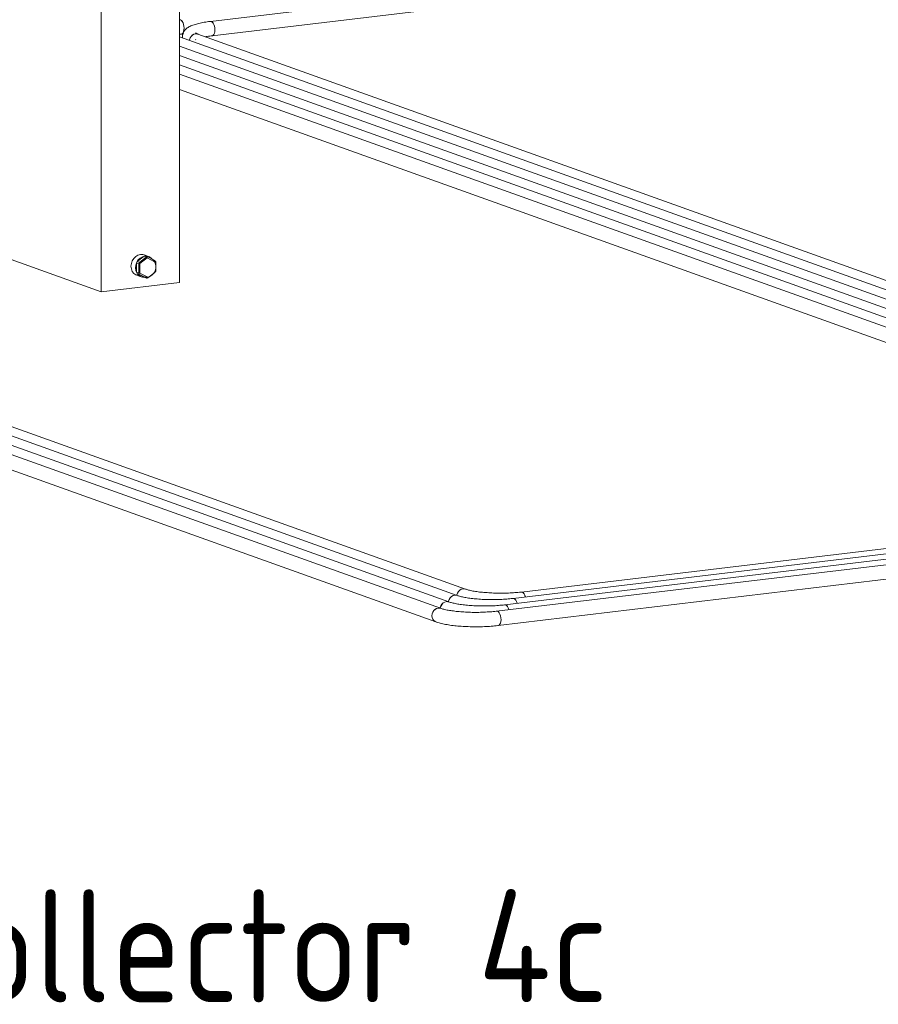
# Model space of a CAD drawing. Header units: millimetres. Extents: x 38570 to 76040, y -5041 to 9267.
# Tile 149 of 168: x 69091 to 70040, y 2519 to 3608. Entities that reach past the tile are written whole.
import ezdxf

# ---------------------------------------------------------------- set-up
doc = ezdxf.new("R2010")
doc.units = ezdxf.units.MM
for name, color, linetype, lineweight in [('M-EQPM-___-IDEN', 50, 'Continuous', 20), ('M-EQPM-____-OTLN', 50, 'Continuous', 20), ('P-PIPE-____-OTLN', 3, 'Continuous', 20)]:
    doc.layers.add(name, color=color, linetype=linetype, lineweight=lineweight)
doc.styles.add('GOST Common', font='GOST_Common.ttf', dxfattribs={"width": 0.9, "height": 125})

# ---------------------------------------------------------------- blocks, each defined once
blk = doc.blocks.new('ADSK_Радиатор универсальный_Боковое подключение_Клапаны - Радиатор 600х1000-1673180-3D Отопление Right')
at = {"layer": 'M-EQPM-____-OTLN'}
for p, q in [((47376.4, 4083.5), (47289.8, 4073.2)), ((47326.5, 4080.9), (47321.2, 4076.9)), ((47335.1, 4082), (47326.5, 4080.9)), ((47328.4, 4078.1), (47326.5, 4080.9)), ((47335.1, 4082), (47337.2, 4078.8)), ((47876.4, 3904.3), (47376.4, 4083.5)), ((47291.2, 4073.7), (47279.6, 4071.3)), ((47289.8, 4073.2), (47789.8, 3894)), ((47289.8, 3486.1), (47289.8, 4073.2)), ((47293.2, 4073.6), (47290.8, 4073.6)), ((47282.9, 4043.7), (47289.8, 4043.9)), ((47789.8, 3894), (47876.4, 3904.3)), ((47876.4, 3904.3), (47876.4, 3317.3)), ((47789.8, 3307), (47789.8, 3894)), ((47829.7, 3878.6), (47837.1, 3884.4)), ((47839.8, 3883.6), (47832, 3877.6)), ((47842.2, 3884.2), (47837.2, 3886)), ((47839.8, 3883.6), (47837.3, 3884.5)), ((47838.9, 3884.7), (47841.4, 3883.8)), ((47839.1, 3884.6), (47840.7, 3883.7)), ((47839.4, 3862.6), (47839.4, 3880.2)), ((47839.4, 3880.2), (47841.9, 3879.3)), ((47845.3, 3881.7), (47841.4, 3883.8)), ((47841.9, 3879.3), (47841.9, 3861.7)), ((47845.8, 3880), (47843.3, 3880.9)), ((47843.8, 3880.7), (47845.2, 3880.2)), ((47845.3, 3881.8), (47844.3, 3882.2)), ((47846.3, 3862.2), (47846.3, 3879.8)), ((47849.2, 3879.7), (47847.1, 3880.8)), ((47831.2, 3875.9), (47828.7, 3876.8)), ((47828.7, 3866.9), (47828.7, 3876.6)), ((47829.1, 3877.7), (47829.1, 3877.6)), ((47829.5, 3878.5), (47832, 3877.6)), ((47831.2, 3875.9), (47831.2, 3865.8)), ((47836, 3872), (47843.4, 3869.3)), ((47844.8, 3872.2), (47837.4, 3874.8)), ((47843, 3869.6), (47843.9, 3869.3)), ((47843.9, 3872.2), (47843.4, 3872.4)), ((47844.3, 3872.2), (47843.5, 3872.5)), ((47843.9, 3869.3), (47843.9, 3872.2)), ((47844.3, 3872.2), (47844.3, 3869.3)), ((47850, 3877.6), (47850, 3878.2)), ((47828.7, 3866.7), (47831.2, 3865.8)), ((47829.1, 3863.4), (47834.1, 3861.6)), ((47832, 3864.3), (47829.5, 3865.2)), ((47837.3, 3861.1), (47829.7, 3865.1)), ((47832, 3864.3), (47839.8, 3860.2)), ((47837, 3861.8), (47838, 3861.5)), ((47837.3, 3861.1), (47839.8, 3860.2)), ((47841.9, 3861.7), (47839.4, 3862.6)), ((47839.9, 3862.4), (47842.4, 3861.5)), ((47841.4, 3860.4), (47842.6, 3861.3)), ((47289.8, 3532.9), (47280.7, 3531.8)), ((47283.4, 3509), (47289.8, 3509.8)), ((47789.8, 3307), (47289.8, 3486.1)), ((47829.7, 3340.5), (47837.1, 3346.3)), ((47839.8, 3345.5), (47832, 3339.5)), ((47842.2, 3346.1), (47837.2, 3347.9)), ((47839.8, 3345.5), (47837.3, 3346.4)), ((47838.9, 3346.6), (47841.4, 3345.7)), ((47839.1, 3346.5), (47840.7, 3345.6)), ((47849.2, 3341.6), (47841.4, 3345.7)), ((47831.2, 3337.8), (47828.7, 3338.7)), ((47828.7, 3328.8), (47828.7, 3338.5)), ((47829.5, 3340.4), (47832, 3339.5)), ((47831.2, 3337.8), (47831.2, 3327.7)), ((47848.7, 3340.1), (47840.6, 3344.5)), ((47850, 3334.6), (47850, 3340.1)), ((47850, 3330), (47850, 3333.9)), ((47828.7, 3328.6), (47831.2, 3327.7)), ((47829.1, 3325.3), (47834.1, 3323.5)), ((47832, 3326.2), (47829.5, 3327.1)), ((47837.3, 3323), (47829.7, 3327)), ((47832, 3326.2), (47839.8, 3322.1)), ((47837.3, 3323), (47839.8, 3322.1)), ((47841.4, 3322.3), (47849.2, 3328.3)), ((47876.4, 3317.3), (47789.8, 3307))]:
    blk.add_line(p, q, dxfattribs=at)
for points in [[(47279.3, 4071.2, 0), (47278.7, 4071, 0), (47278.2, 4070.8, 0), (47277.7, 4070.5, 0), (47277.3, 4070.2, 0), (47276.9, 4069.9, 0), (47276.5, 4069.5, 0), (47276.1, 4069.2, 0), (47275.8, 4068.8, 0), (47275.5, 4068.5, 0), (47275.2, 4068.1, 0), (47274.9, 4067.7, 0), (47274.7, 4067.3, 0), (47274.5, 4066.9, 0), (47274.3, 4066.5, 0), (47274.1, 4066.1, 0), (47273.9, 4065.7, 0), (47273.8, 4065.3, 0), (47273.6, 4064.9, 0), (47273.5, 4064.4, 0), (47273.4, 4064, 0), (47273.3, 4063.6, 0), (47273.2, 4063.2, 0), (47273.1, 4062.7, 0), (47273, 4062.3, 0), (47273, 4061.8, 0), (47272.9, 4061.4, 0), (47272.9, 4060.9, 0), (47272.8, 4060.5, 0), (47272.8, 4060, 0), (47272.8, 4059.6, 0), (47272.8, 4059.2, 0)], [(47288.5, 4055, 0), (47286.5, 4065.4, 0), (47281.6, 4071.1, 0), (47277.5, 4070, 0)], [(47290.8, 4073.6, 0), (47291.2, 4073.7, 0), (47291.6, 4073.8, 0), (47292, 4073.9, 0), (47292.4, 4073.9, 0), (47292.8, 4073.8, 0), (47293.3, 4073.8, 0), (47293.7, 4073.7, 0), (47294.1, 4073.6, 0)], [(47282.5, 4043.7, 0), (47282, 4043.7, 0), (47281.4, 4043.8, 0), (47280.9, 4044, 0), (47280.4, 4044.2, 0), (47279.9, 4044.4, 0), (47279.4, 4044.6, 0), (47279, 4044.9, 0), (47278.6, 4045.1, 0), (47278.2, 4045.4, 0), (47277.9, 4045.7, 0), (47277.5, 4046, 0), (47277.2, 4046.4, 0), (47276.9, 4046.7, 0), (47276.6, 4047, 0), (47276.3, 4047.4, 0), (47276.1, 4047.7, 0), (47275.8, 4048.1, 0), (47275.6, 4048.5, 0), (47275.3, 4048.9, 0), (47275.1, 4049.2, 0), (47274.9, 4049.6, 0), (47274.7, 4050, 0), (47274.6, 4050.4, 0), (47274.4, 4050.9, 0), (47274.2, 4051.3, 0), (47274.1, 4051.7, 0), (47273.9, 4052.1, 0), (47273.8, 4052.5, 0), (47273.7, 4053, 0), (47273.5, 4053.4, 0), (47273.4, 4053.9, 0), (47273.3, 4054.3, 0), (47273.2, 4054.7, 0), (47273.1, 4055.2, 0), (47273.1, 4055.6, 0), (47273, 4056.1, 0), (47273, 4056.5, 0), (47272.9, 4057, 0), (47272.9, 4057.5, 0), (47272.8, 4057.9, 0), (47272.8, 4058.4, 0), (47272.8, 4058.8, 0), (47272.8, 4059.2, 0)], [(47281.6, 4043.9, 0), (47286.5, 4046.1, 0), (47288.5, 4055, 0)], [(47822.7, 3873.4, 0), (47823.1, 3876.5, 0), (47824.1, 3879.5, 0), (47825.8, 3882.1, 0), (47827.9, 3884.2, 0), (47830.4, 3885.7, 0), (47833.1, 3886.4, 0), (47835.8, 3886.4, 0), (47838.3, 3885.5, 0)], [(47837.1, 3884.5, 0), (47835.4, 3883.9, 0), (47832.9, 3882.4, 0), (47830.8, 3880.3, 0), (47829.6, 3878.7, 0)], [(47831.2, 3870.9, 0), (47831.6, 3873.7, 0), (47832.5, 3876.3, 0), (47834, 3878.7, 0), (47835.9, 3880.6, 0), (47838.2, 3881.9, 0), (47840.6, 3882.6, 0), (47843, 3882.5, 0), (47845.3, 3881.7, 0)], [(47851, 3872.8, 0), (47850.7, 3875.5, 0), (47849.7, 3877.9, 0), (47848.2, 3879.9, 0), (47846.3, 3881.4, 0), (47844, 3882.2, 0), (47841.6, 3882.2, 0), (47839.2, 3881.6, 0), (47836.9, 3880.3, 0), (47835, 3878.3, 0), (47833.5, 3876, 0), (47832.6, 3873.3, 0), (47832.2, 3870.5, 0)], [(47837.3, 3884.5, 0), (47838.1, 3884.6, 0), (47838.9, 3884.7, 0)], [(47846, 3881.5, 0), (47845.5, 3882.1, 0), (47843.3, 3883.7, 0), (47840.8, 3884.6, 0), (47838.1, 3884.6, 0), (47837.4, 3884.5, 0)], [(47839.4, 3880.2, 0), (47840.5, 3880.8, 0), (47841.6, 3881.1, 0), (47842.7, 3881.1, 0), (47843.8, 3880.7, 0)], [(47841.4, 3883.8, 0), (47840.6, 3883.7, 0), (47839.8, 3883.6, 0)], [(47846.3, 3879.8, 0), (47845.2, 3880.2, 0), (47844.1, 3880.2, 0), (47843, 3879.9, 0), (47841.9, 3879.3, 0)], [(47850, 3878.2, 0), (47849.6, 3878.9, 0), (47849.2, 3879.7, 0)], [(47830.1, 3863.1, 0), (47827.9, 3863.9, 0), (47825.8, 3865.5, 0), (47824.1, 3867.7, 0), (47823.1, 3870.5, 0), (47822.7, 3873.4, 0)], [(47828.7, 3876.7, 0), (47828.1, 3874.7, 0), (47827.7, 3871.7, 0)], [(47827.7, 3871.7, 0), (47828.1, 3868.7, 0), (47828.7, 3866.9, 0)], [(47828.7, 3876.8, 0), (47829.1, 3877.7, 0), (47829.5, 3878.5, 0)], [(47832, 3877.6, 0), (47831.6, 3876.8, 0), (47831.2, 3875.9, 0)], [(47838.1, 3861.5, 0), (47835.9, 3862.3, 0), (47834, 3863.7, 0), (47832.5, 3865.7, 0), (47831.6, 3868.2, 0), (47831.2, 3870.9, 0)], [(47832.2, 3870.5, 0), (47832.6, 3867.8, 0), (47833.5, 3865.4, 0), (47835, 3863.4, 0), (47836.9, 3861.9, 0), (47839.2, 3861.1, 0), (47841.6, 3861.1, 0), (47842.8, 3861.3, 0)], [(47842.4, 3870.5, 0), (47842.4, 3871.1, 0), (47842.6, 3871.5, 0), (47842.9, 3872, 0), (47843.2, 3872.3, 0), (47843.7, 3872.6, 0), (47844.1, 3872.7, 0), (47844.6, 3872.7, 0), (47845, 3872.5, 0), (47845.3, 3872.3, 0), (47845.6, 3871.9, 0), (47845.8, 3871.5, 0), (47845.8, 3871, 0)], [(47845.8, 3871, 0), (47845.8, 3870.4, 0), (47845.6, 3870, 0), (47845.3, 3869.5, 0), (47845, 3869.2, 0), (47844.6, 3868.9, 0), (47844.1, 3868.8, 0), (47843.7, 3868.8, 0), (47843.2, 3869, 0), (47842.9, 3869.2, 0), (47842.6, 3869.6, 0), (47842.4, 3870, 0), (47842.4, 3870.5, 0)], [(47843.9, 3872.2, 0), (47843.6, 3872.1, 0), (47843.3, 3871.9, 0), (47843, 3871.7, 0), (47842.8, 3871.3, 0), (47842.7, 3871, 0), (47842.6, 3870.6, 0), (47842.7, 3870.2, 0), (47842.8, 3869.9, 0), (47843, 3869.6, 0), (47843.3, 3869.4, 0), (47843.6, 3869.3, 0), (47843.9, 3869.3, 0)], [(47845.5, 3871.3, 0), (47845.4, 3871.6, 0), (47845.2, 3871.9, 0), (47844.9, 3872.1, 0), (47844.6, 3872.2, 0), (47844.3, 3872.2, 0)], [(47844.3, 3869.3, 0), (47844.6, 3869.4, 0), (47844.9, 3869.6, 0), (47845.2, 3869.8, 0), (47845.4, 3870.2, 0), (47845.5, 3870.5, 0), (47845.6, 3870.9, 0)], [(47846.3, 3863, 0), (47848.2, 3864.9, 0), (47849.7, 3867.3, 0), (47850.7, 3870, 0), (47851, 3872.8, 0)], [(47829.5, 3865.2, 0), (47829.1, 3866, 0), (47828.7, 3866.7, 0)], [(47829.6, 3865.1, 0), (47830.8, 3863.7, 0), (47832.9, 3862.1, 0), (47835.4, 3861.2, 0), (47837.1, 3861.1, 0)], [(47831.2, 3865.8, 0), (47831.6, 3865.1, 0), (47832, 3864.3, 0)], [(47839.8, 3860.2, 0), (47840.6, 3860.3, 0), (47841.4, 3860.4, 0)], [(47841.9, 3861.7, 0), (47843, 3861.3, 0), (47844.1, 3861.3, 0), (47845.2, 3861.6, 0), (47846.3, 3862.2, 0)], [(47287.8, 3518.4, 0), (47287.6, 3521.3, 0), (47287, 3524.3, 0), (47286.1, 3526.9, 0), (47284.9, 3529.1, 0), (47283.5, 3530.8, 0), (47282, 3531.7, 0), (47280.5, 3531.8, 0), (47279.2, 3531.2, 0), (47278, 3529.8, 0), (47277, 3527.8, 0), (47276.5, 3525.3, 0), (47276.3, 3522.5, 0)], [(47276.3, 3522.5, 0), (47276.5, 3519.5, 0), (47277, 3516.6, 0), (47278, 3513.9, 0), (47279.2, 3511.7, 0), (47280.5, 3510.1, 0), (47282, 3509.2, 0), (47283.5, 3509, 0), (47284.9, 3509.6, 0), (47286.1, 3511, 0), (47287, 3513, 0), (47287.6, 3515.5, 0), (47287.8, 3518.4, 0)], [(47822.7, 3335.4, 0), (47823.1, 3338.4, 0), (47824.1, 3341.4, 0), (47825.8, 3344, 0), (47827.9, 3346.1, 0), (47830.4, 3347.6, 0), (47833.1, 3348.3, 0), (47835.8, 3348.3, 0), (47838.3, 3347.4, 0)], [(47837.1, 3346.4, 0), (47835.4, 3345.8, 0), (47832.9, 3344.3, 0), (47830.8, 3342.2, 0), (47829.6, 3340.6, 0)], [(47837.3, 3346.4, 0), (47838.1, 3346.5, 0), (47838.9, 3346.6, 0)], [(47846, 3343.3, 0), (47845.5, 3344, 0), (47843.3, 3345.6, 0), (47840.8, 3346.5, 0), (47838.1, 3346.5, 0), (47837.4, 3346.4, 0)], [(47841.4, 3345.7, 0), (47840.6, 3345.6, 0), (47839.8, 3345.5, 0)], [(47830.1, 3325, 0), (47827.9, 3325.8, 0), (47825.8, 3327.4, 0), (47824.1, 3329.6, 0), (47823.1, 3332.4, 0), (47822.7, 3335.4, 0)], [(47828.7, 3338.6, 0), (47828.1, 3336.6, 0), (47827.7, 3333.6, 0)], [(47828.7, 3338.7, 0), (47829.1, 3339.6, 0), (47829.5, 3340.4, 0)], [(47832, 3339.5, 0), (47831.6, 3338.7, 0), (47831.2, 3337.8, 0)], [(47840.6, 3344.5, 0), (47832.5, 3338.2, 0), (47832.5, 3327.7, 0), (47840.6, 3323.4, 0)], [(47840.9, 3323.3, 0), (47842.8, 3323.7, 0), (47844.6, 3324.6, 0), (47846.2, 3325.8, 0), (47847.7, 3327.3, 0), (47848.9, 3329.1, 0), (47849.7, 3331.2, 0), (47850.2, 3333.4, 0), (47850.2, 3335.5, 0), (47849.9, 3337.6, 0), (47849.2, 3339.6, 0), (47848.1, 3341.2, 0), (47847.2, 3342.3, 0), (47845.6, 3343.4, 0), (47844.2, 3344.1, 0)], [(47850, 3340.1, 0), (47849.6, 3340.8, 0), (47849.2, 3341.6, 0)], [(47827.7, 3333.6, 0), (47828.1, 3330.6, 0), (47828.7, 3328.8, 0)], [(47829.5, 3327.1, 0), (47829.1, 3327.9, 0), (47828.7, 3328.6, 0)], [(47829.6, 3327, 0), (47830.8, 3325.6, 0), (47832.9, 3324, 0), (47835.4, 3323.1, 0), (47837.1, 3323, 0)], [(47831.2, 3327.7, 0), (47831.6, 3327, 0), (47832, 3326.2, 0)], [(47840.9, 3323.3, 0), (47838.7, 3323.3, 0), (47837, 3323.8, 0)], [(47849.2, 3328.3, 0), (47849.6, 3329.1, 0), (47850, 3330, 0)], [(47839.8, 3322.1, 0), (47840.6, 3322.2, 0), (47841.4, 3322.3, 0)]]:
    blk.add_polyline3d(points, dxfattribs=at)
blk = doc.blocks.new('ADSK_СШПЭ Аксиальный_Поворот с фиксатором - Поворот трубы-V303-3D Отопление Right')
at = {"layer": 'P-PIPE-____-OTLN', "color": 10}
for points in [[(47876.4, 3608.1, 0), (47877.5, 3608, 0), (47878.5, 3607.3, 0), (47879.5, 3606.2, 0), (47880.3, 3604.7, 0), (47880.9, 3602.8, 0), (47881.3, 3600.8, 0), (47881.5, 3598.7, 0)], [(47881.5, 3598.7, 0), (47881.3, 3596.7, 0), (47880.9, 3595, 0), (47880.3, 3593.6, 0), (47879.5, 3592.6, 0), (47878.5, 3592.2, 0)], [(47876.4, 3591.9, 0), (47877.3, 3592.1, 0), (47878.4, 3592.2, 0)]]:
    blk.add_polyline3d(points, dxfattribs=at)
blk = doc.blocks.new('ADSK_СШПЭ Аксиальный_Поворот с фиксатором - Поворот трубы-V304-3D Отопление Right')
at = {"layer": 'P-PIPE-____-OTLN', "color": 5}
for p, q in [((47879.6, 3589.6), (47879.8, 3587.9)), ((47894.2, 3585.9), (47894.4, 3586.1))]:
    blk.add_line(p, q, dxfattribs=at)
for points in [[(47879.6, 3589.6, 0), (47879.8, 3591.6, 0), (47880.3, 3593.3, 0), (47881, 3594.9, 0), (47881.9, 3596.1, 0), (47882.9, 3597.2, 0), (47883.8, 3598.1, 0), (47884.8, 3598.9, 0), (47885.8, 3599.6, 0), (47886.8, 3600.2, 0), (47887.9, 3600.7, 0), (47889, 3601.2, 0), (47890.1, 3601.7, 0), (47891.2, 3602.1, 0), (47892.4, 3602.5, 0), (47893.7, 3602.9, 0), (47895, 3603.3, 0), (47896.3, 3603.6, 0), (47897.7, 3604, 0), (47899.1, 3604.3, 0), (47900.6, 3604.6, 0), (47902.1, 3604.9, 0), (47903.7, 3605.2, 0), (47905.3, 3605.5, 0), (47906.9, 3605.7, 0), (47908.6, 3605.9, 0), (47910.4, 3606.2, 0), (47910.7, 3606.2, 0)], [(47910.6, 3606.2, 0), (47911.6, 3606.1, 0), (47912.7, 3605.4, 0), (47913.6, 3604.3, 0), (47914.4, 3602.8, 0), (47915.1, 3600.9, 0), (47915.5, 3598.9, 0), (47915.6, 3596.8, 0)], [(47915.6, 3596.8, 0), (47915.5, 3594.8, 0), (47915.1, 3593.1, 0), (47914.4, 3591.7, 0), (47913.6, 3590.8, 0), (47912.7, 3590.3, 0)], [(47897.5, 3591.9, 0), (47895.8, 3592.5, 0), (47894, 3592.5, 0), (47892.3, 3592, 0), (47890.6, 3591, 0), (47889.1, 3589.6, 0), (47888, 3587.9, 0), (47887.4, 3585.9, 0), (47887.2, 3585.2, 0)], [(47894.1, 3593.4, 0), (47894.2, 3593.4, 0), (47894.4, 3593.2, 0), (47894.7, 3593.1, 0), (47895.1, 3592.9, 0), (47895.7, 3592.6, 0), (47896.3, 3592.4, 0), (47896.7, 3592.2, 0)], [(47905, 3589.2, 0), (47905.7, 3589.3, 0), (47907.1, 3589.5, 0), (47908.5, 3589.8, 0), (47910, 3590, 0), (47911.5, 3590.2, 0), (47912.6, 3590.3, 0)]]:
    blk.add_polyline3d(points, dxfattribs=at)
blk = doc.blocks.new('ADSK_СШПЭ Аксиальный_Поворот с фиксатором - Поворот трубы-V309-3D Отопление Right')
at = {"layer": 'P-PIPE-____-OTLN', "color": 10}
for points in [[(48164.8, 2957, 0), (48164.9, 2957.6, 0), (48165.6, 2959.5, 0), (48166.7, 2961.3, 0), (48168.1, 2962.7, 0), (48169.8, 2963.7, 0), (48171.6, 2964.2, 0), (48173.4, 2964.1, 0), (48174.3, 2963.9, 0)], [(48174.3, 2963.9, 0), (48175.1, 2963.6, 0), (48175.9, 2963.3, 0), (48176.9, 2963.1, 0), (48177.9, 2962.8, 0), (48179, 2962.5, 0), (48180.2, 2962.3, 0), (48181.4, 2962, 0), (48182.7, 2961.8, 0), (48184, 2961.5, 0), (48185.4, 2961.3, 0), (48186.9, 2961.1, 0), (48188.4, 2960.9, 0), (48190, 2960.7, 0), (48191.5, 2960.5, 0), (48193.2, 2960.3, 0), (48194.9, 2960.2, 0), (48196.6, 2960, 0), (48198.3, 2959.9, 0), (48200, 2959.8, 0), (48201.8, 2959.7, 0), (48203.6, 2959.6, 0), (48205.4, 2959.5, 0), (48207.3, 2959.5, 0), (48209.1, 2959.4, 0), (48211, 2959.4, 0), (48212.8, 2959.4, 0), (48214.7, 2959.4, 0), (48216.5, 2959.4, 0), (48218.4, 2959.4, 0), (48220.2, 2959.5, 0), (48222, 2959.6, 0), (48223.8, 2959.6, 0), (48225.6, 2959.7, 0), (48227.4, 2959.8, 0), (48229.1, 2960, 0), (48230.8, 2960.1, 0), (48232.5, 2960.3, 0), (48234.2, 2960.4, 0), (48235.8, 2960.6, 0), (48236.2, 2960.7, 0)], [(48236.1, 2960.6, 0), (48237.1, 2960.5, 0), (48238.2, 2959.9, 0), (48239.1, 2958.8, 0), (48240, 2957.2, 0), (48240.6, 2955.4, 0), (48240.7, 2955.2, 0)]]:
    blk.add_polyline3d(points, dxfattribs=at)
blk = doc.blocks.new('ADSK_СШПЭ Аксиальный_Поворот с фиксатором - Поворот трубы-V244-3D Отопление Right')
at = {"layer": 'P-PIPE-____-OTLN', "color": 10}
for points in [[(47956.1, -3078.1, 0), (47956.2, -3077.5, 0), (47956.9, -3075.5, 0), (47958, -3073.7, 0), (47959.4, -3072.3, 0), (47961.1, -3071.3, 0), (47962.9, -3070.9, 0), (47964.7, -3070.9, 0), (47965.6, -3071.2, 0)], [(47965.6, -3071.2, 0), (47966.4, -3071.4, 0), (47967.2, -3071.7, 0), (47968.2, -3072, 0), (47969.2, -3072.2, 0), (47970.3, -3072.5, 0), (47971.5, -3072.8, 0), (47972.7, -3073, 0), (47974, -3073.3, 0), (47975.4, -3073.5, 0), (47976.8, -3073.7, 0), (47978.2, -3074, 0), (47979.7, -3074.2, 0), (47981.3, -3074.4, 0), (47982.9, -3074.5, 0), (47984.5, -3074.7, 0), (47986.2, -3074.9, 0), (47987.9, -3075, 0), (47989.6, -3075.1, 0), (47991.4, -3075.3, 0), (47993.1, -3075.4, 0), (47994.9, -3075.4, 0), (47996.8, -3075.5, 0), (47998.6, -3075.6, 0), (48000.4, -3075.6, 0), (48002.3, -3075.6, 0), (48004.1, -3075.7, 0), (48006, -3075.6, 0), (48007.8, -3075.6, 0), (48009.7, -3075.6, 0), (48011.5, -3075.5, 0), (48013.3, -3075.5, 0), (48015.1, -3075.4, 0), (48016.9, -3075.3, 0), (48018.7, -3075.2, 0), (48020.4, -3075.1, 0), (48022.2, -3074.9, 0), (48023.8, -3074.8, 0), (48025.5, -3074.6, 0), (48027.1, -3074.4, 0), (48027.5, -3074.4, 0)], [(48027.4, -3074.4, 0), (48028.5, -3074.5, 0), (48029.5, -3075.1, 0), (48030.5, -3076.3, 0), (48031.3, -3077.8, 0), (48031.9, -3079.7, 0)]]:
    blk.add_polyline3d(points, dxfattribs=at)
blk = doc.blocks.new('ADSK_СШПЭ Аксиальный_Поворот с фиксатором - Поворот трубы-V313-3D Отопление Right')
at = {"layer": 'P-PIPE-____-OTLN', "color": 5}
for points in [[(48173.9, 2964, 0), (48174, 2964.6, 0), (48174.7, 2966.6, 0), (48175.8, 2968.4, 0), (48177.3, 2969.8, 0), (48178.9, 2970.8, 0), (48180.7, 2971.2, 0), (48182.5, 2971.2, 0)], [(48183.4, 2970.9, 0), (48184.2, 2970.7, 0), (48185.1, 2970.4, 0), (48186, 2970.1, 0), (48187.1, 2969.9, 0), (48188.2, 2969.6, 0), (48189.3, 2969.3, 0), (48190.5, 2969.1, 0), (48191.8, 2968.8, 0), (48193.2, 2968.6, 0), (48194.6, 2968.4, 0), (48196.1, 2968.1, 0), (48197.6, 2967.9, 0), (48199.1, 2967.7, 0), (48200.7, 2967.6, 0), (48202.3, 2967.4, 0), (48204, 2967.2, 0), (48205.7, 2967.1, 0), (48207.4, 2967, 0), (48209.2, 2966.8, 0), (48211, 2966.7, 0), (48212.8, 2966.6, 0), (48214.6, 2966.6, 0), (48216.4, 2966.5, 0), (48218.3, 2966.5, 0), (48220.1, 2966.5, 0), (48222, 2966.4, 0), (48223.8, 2966.4, 0), (48225.7, 2966.5, 0), (48227.5, 2966.5, 0), (48229.4, 2966.6, 0), (48231.2, 2966.6, 0), (48233, 2966.7, 0), (48234.8, 2966.8, 0), (48236.5, 2966.9, 0), (48238.3, 2967, 0), (48240, 2967.2, 0), (48241.7, 2967.3, 0), (48243.3, 2967.5, 0), (48244.9, 2967.7, 0), (48245.4, 2967.7, 0)], [(48245.3, 2967.7, 0), (48246.3, 2967.6, 0), (48247.3, 2967, 0), (48248.3, 2965.8, 0), (48249.1, 2964.3, 0), (48249.8, 2962.4, 0)]]:
    blk.add_polyline3d(points, dxfattribs=at)
blk = doc.blocks.new('ADSK_СШПЭ Аксиальный_Поворот с фиксатором - Поворот трубы-V317-3D Отопление Right')
at = {"layer": 'P-PIPE-____-OTLN', "color": 5}
for points in [[(48155.5, 2948.5, 0), (48155.7, 2950.5, 0), (48156.4, 2952.5, 0), (48157.5, 2954.2, 0), (48159, 2955.6, 0), (48160.6, 2956.6, 0), (48162.4, 2957.1, 0), (48164.2, 2957.1, 0), (48165.1, 2956.8, 0)], [(48165.1, 2956.8, 0), (48165.9, 2956.5, 0), (48166.8, 2956.3, 0), (48167.7, 2956, 0), (48168.8, 2955.7, 0), (48169.9, 2955.5, 0), (48171, 2955.2, 0), (48172.2, 2954.9, 0), (48173.5, 2954.7, 0), (48174.9, 2954.5, 0), (48176.3, 2954.2, 0), (48177.7, 2954, 0), (48179.3, 2953.8, 0), (48180.8, 2953.6, 0), (48182.4, 2953.4, 0), (48184, 2953.2, 0), (48185.7, 2953.1, 0), (48187.4, 2952.9, 0), (48189.1, 2952.8, 0), (48190.9, 2952.7, 0), (48192.7, 2952.6, 0), (48194.5, 2952.5, 0), (48196.3, 2952.4, 0), (48198.1, 2952.4, 0), (48200, 2952.3, 0), (48201.8, 2952.3, 0), (48203.7, 2952.3, 0), (48205.5, 2952.3, 0), (48207.4, 2952.3, 0), (48209.2, 2952.4, 0), (48211, 2952.4, 0), (48212.9, 2952.5, 0), (48214.7, 2952.6, 0), (48216.5, 2952.7, 0), (48218.2, 2952.8, 0), (48220, 2952.9, 0), (48221.7, 2953, 0), (48223.4, 2953.2, 0), (48225, 2953.4, 0), (48226.6, 2953.5, 0), (48227, 2953.6, 0)], [(48227, 2953.6, 0), (48228, 2953.5, 0), (48229, 2952.8, 0), (48230, 2951.7, 0), (48230.8, 2950.2, 0), (48231.5, 2948.3, 0), (48231.9, 2946.3, 0), (48232, 2944.2, 0)], [(48160.6, 2941.5, 0), (48159, 2942.1, 0), (48157.5, 2943.2, 0), (48156.4, 2944.6, 0), (48155.7, 2946.5, 0), (48155.5, 2948.5, 0)], [(48159.7, 2941.7, 0), (48160.9, 2941.3, 0), (48162.2, 2940.9, 0), (48163.5, 2940.6, 0), (48164.8, 2940.2, 0), (48166.2, 2939.9, 0), (48167.6, 2939.6, 0), (48169.1, 2939.2, 0), (48170.6, 2939, 0), (48172.2, 2938.7, 0), (48173.8, 2938.4, 0), (48175.5, 2938.2, 0), (48177.2, 2937.9, 0), (48178.9, 2937.7, 0), (48180.7, 2937.5, 0), (48182.5, 2937.3, 0), (48184.3, 2937.2, 0), (48186.1, 2937, 0), (48188, 2936.9, 0), (48189.9, 2936.7, 0), (48191.8, 2936.6, 0), (48193.8, 2936.5, 0), (48195.7, 2936.5, 0), (48197.7, 2936.4, 0), (48199.7, 2936.4, 0), (48201.7, 2936.3, 0), (48203.6, 2936.3, 0), (48205.6, 2936.3, 0), (48207.6, 2936.3, 0), (48209.6, 2936.4, 0), (48211.6, 2936.4, 0), (48213.5, 2936.5, 0), (48215.5, 2936.6, 0), (48217.4, 2936.7, 0), (48219.3, 2936.8, 0), (48221.2, 2936.9, 0), (48223.1, 2937.1, 0), (48224.9, 2937.3, 0), (48226.7, 2937.4, 0), (48228.5, 2937.6, 0), (48228.9, 2937.7, 0)], [(48232, 2944.2, 0), (48231.9, 2942.2, 0), (48231.5, 2940.5, 0), (48230.8, 2939.1, 0), (48230, 2938.1, 0), (48229, 2937.7, 0)]]:
    blk.add_polyline3d(points, dxfattribs=at)

msp = doc.modelspace()

# ---------------------------------------------------------------- linework, layer by layer
at = {"layer": 'P-PIPE-____-OTLN', "color": 5}
for p, q in [((70956.4, 3803.9), (69301.5, 3606.2)), ((69303.4, 3590.3), (70958.3, 3788)), ((69302.5, 3606.1), (69301.4, 3606.2)), ((70408.4, 3190.6), (69287.6, 3592.2)), ((70641.2, 3086.4), (69267.3, 3578.8)), ((70572.9, 3090.2), (69267.3, 3558.1)), ((69556, 2956.8), (68522.9, 3327)), ((69574.3, 2970.9), (68566.2, 3332.2)), ((68517.5, 3312), (69550.6, 2941.7)), ((70620, 3073.3), (69617.9, 2953.6)), ((70551.7, 3077.1), (69636.2, 2967.7)), ((69619.8, 2937.7), (70621.9, 3057.4)), ((69573.4, 2971.2), (69571.6, 2971.2)), ((69637.2, 2967.6), (69636.1, 2967.7)), ((69618.9, 2953.5), (69617.8, 2953.6))]:
    msp.add_line(p, q, dxfattribs=at)
at = {"layer": 'P-PIPE-____-OTLN', "color": 10}
for p, q in [((69268.3, 3608), (69267.3, 3608.1)), ((70399.3, 3183.5), (69267.3, 3589.2)), ((69269.3, 3592.2), (69272, 3592.5)), ((70607.1, 3088.3), (69267.3, 3568.5)), ((70538.8, 3092.1), (69267.3, 3547.8)), ((69267.3, 3530.8), (70525, 3080.1)), ((69583.4, 2978), (68589.8, 3334.1)), ((69565.1, 2963.9), (68546.5, 3328.9)), ((70585.9, 3075.2), (69627.1, 2960.7)), ((70517.6, 3079), (69645.4, 2974.8)), ((69646.3, 2974.7), (69645.3, 2974.8)), ((69628, 2960.5), (69627, 2960.6))]:
    msp.add_line(p, q, dxfattribs=at)
for points in [[(69272.3, 3598.7, 0), (69272.2, 3600.8, 0), (69271.8, 3602.8, 0), (69271.2, 3604.7, 0), (69270.3, 3606.2, 0), (69269.4, 3607.3, 0), (69268.3, 3608, 0)], [(69269.4, 3592.2, 0), (69270.3, 3592.6, 0), (69271.2, 3593.6, 0), (69271.8, 3595, 0), (69272.2, 3596.7, 0), (69272.3, 3598.7, 0)], [(69580.7, 2978.3, 0), (69578.9, 2977.8, 0), (69577.3, 2976.8, 0), (69575.8, 2975.4, 0), (69574.7, 2973.7, 0), (69574, 2971.7, 0), (69573.9, 2971.1, 0)], [(69583.4, 2978, 0), (69582.5, 2978.2, 0), (69580.7, 2978.3, 0)], [(69649.8, 2969.5, 0), (69649.1, 2971.4, 0), (69648.3, 2972.9, 0), (69647.3, 2974, 0), (69646.3, 2974.7, 0)], [(69562.4, 2964.2, 0), (69560.6, 2963.7, 0), (69559, 2962.7, 0), (69557.5, 2961.3, 0), (69556.4, 2959.5, 0), (69555.7, 2957.6, 0), (69555.6, 2957, 0)], [(69565.1, 2963.9, 0), (69564.2, 2964.1, 0), (69562.4, 2964.2, 0)], [(69631.5, 2955.2, 0), (69631.5, 2955.4, 0), (69630.8, 2957.2, 0), (69630, 2958.8, 0), (69629, 2959.9, 0), (69628, 2960.5, 0)]]:
    msp.add_polyline3d(points, dxfattribs=at)
at = {"layer": 'P-PIPE-____-OTLN', "color": 5}
for points in [[(69306.5, 3596.8, 0), (69306.3, 3598.9, 0), (69305.9, 3600.9, 0), (69305.3, 3602.8, 0), (69304.5, 3604.3, 0), (69303.5, 3605.4, 0), (69302.5, 3606.1, 0)], [(69303.5, 3590.3, 0), (69304.5, 3590.8, 0), (69305.3, 3591.7, 0), (69305.9, 3593.1, 0), (69306.3, 3594.8, 0), (69306.5, 3596.8, 0)], [(69278.1, 3585.2, 0), (69278.2, 3585.9, 0), (69278.9, 3587.9, 0), (69280, 3589.6, 0), (69281.4, 3591, 0), (69283.1, 3592, 0), (69284.9, 3592.5, 0)], [(69284.9, 3592.5, 0), (69286.7, 3592.5, 0), (69288.4, 3591.9, 0)], [(69571.6, 2971.2, 0), (69569.8, 2970.8, 0), (69568.1, 2969.8, 0), (69566.7, 2968.4, 0), (69565.6, 2966.6, 0), (69564.9, 2964.6, 0), (69564.8, 2964, 0)], [(69640.6, 2962.4, 0), (69640, 2964.3, 0), (69639.2, 2965.8, 0), (69638.2, 2967, 0), (69637.2, 2967.6, 0)], [(69553.3, 2957.1, 0), (69551.5, 2956.6, 0), (69549.8, 2955.6, 0), (69548.4, 2954.2, 0), (69547.3, 2952.5, 0), (69546.6, 2950.5, 0), (69546.4, 2948.5, 0)], [(69556, 2956.8, 0), (69555.1, 2957.1, 0), (69553.3, 2957.1, 0)], [(69622.9, 2944.2, 0), (69622.7, 2946.3, 0), (69622.3, 2948.3, 0), (69621.7, 2950.2, 0), (69620.9, 2951.7, 0), (69619.9, 2952.8, 0), (69618.9, 2953.5, 0)], [(69546.4, 2948.5, 0), (69546.6, 2946.5, 0), (69547.3, 2944.6, 0), (69548.4, 2943.2, 0), (69549.8, 2942.1, 0), (69551.5, 2941.5, 0)], [(69619.9, 2937.7, 0), (69620.9, 2938.1, 0), (69621.7, 2939.1, 0), (69622.3, 2940.5, 0), (69622.7, 2942.2, 0), (69622.9, 2944.2, 0)]]:
    msp.add_polyline3d(points, dxfattribs=at)

# ---------------------------------------------------------------- block references
at = {"layer": 'M-EQPM-____-OTLN'}
msp.add_blockref('ADSK_Радиатор универсальный_Боковое подключение_Клапаны - Радиатор 600х1000-1673180-3D Отопление Right', (21390.9, 0), dxfattribs=at)
at = {"layer": 'P-PIPE-____-OTLN', "color": 10}
for name, p in [('ADSK_СШПЭ Аксиальный_Поворот с фиксатором - Поворот трубы-V303-3D Отопление Right', (21390.9, 0)), ('ADSK_СШПЭ Аксиальный_Поворот с фиксатором - Поворот трубы-V244-3D Отопление Right', (21617.8, 6049.2)), ('ADSK_СШПЭ Аксиальный_Поворот с фиксатором - Поворот трубы-V309-3D Отопление Right', (21390.9, 0))]:
    msp.add_blockref(name, p, dxfattribs=at)
at = {"layer": 'P-PIPE-____-OTLN', "color": 5}
for name in ['ADSK_СШПЭ Аксиальный_Поворот с фиксатором - Поворот трубы-V304-3D Отопление Right', 'ADSK_СШПЭ Аксиальный_Поворот с фиксатором - Поворот трубы-V313-3D Отопление Right', 'ADSK_СШПЭ Аксиальный_Поворот с фиксатором - Поворот трубы-V317-3D Отопление Right']:
    msp.add_blockref(name, (21390.9, 0), dxfattribs=at)

# ---------------------------------------------------------------- texts
at = {"layer": 'M-EQPM-___-IDEN', "lineweight": 9, "insert": (68953, 2645.8), "char_height": 125, "width": 984.873, "attachment_point": 1, "style": 'GOST Common'}
msp.add_mtext('Collector 4c', dxfattribs=at)

doc.saveas('drawing.dxf')
